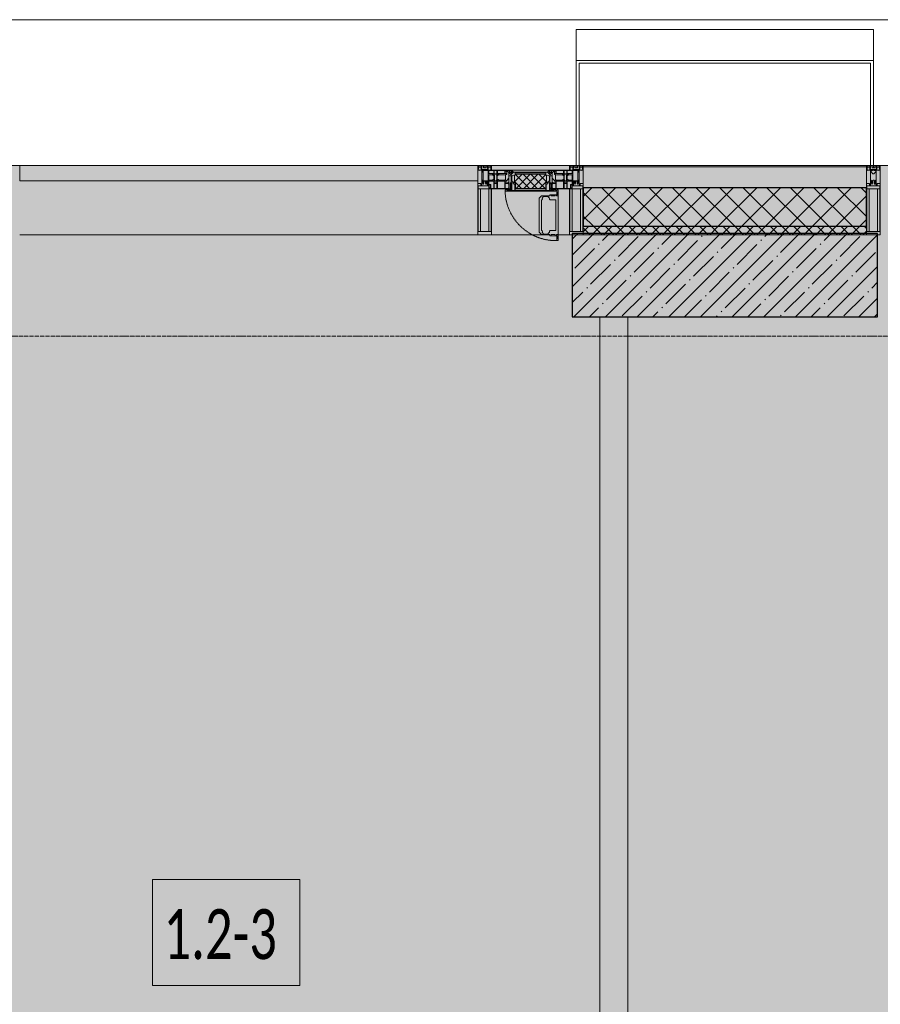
# Model space of a CAD drawing. Header units: millimetres. Extents: x -88210283 to 7466349, y -86687 to 22351.
# Tile 153 of 256: x 39838 to 42938, y -22305 to -18759. Entities that reach past the tile are written whole.
import ezdxf

# ---------------------------------------------------------------- set-up
doc = ezdxf.new("R2010")
doc.units = ezdxf.units.MM
doc.linetypes.add('-D1-02х01', pattern=[3, 2, -1])
doc.linetypes.add('-D1d1-15x02', pattern=[19, 15, -2, 0, -2])
for name, color, linetype, lineweight in [('_0', 7, 'Continuous', 13), ('A-010-A_ROOM', 7, 'Continuous', 18), ('A-200-M_WALL', 7, 'Continuous', 5), ('A-200-M_WALL_INT', 7, 'Continuous', 5), ('A-200-M_WALL_PAT', 7, 'Continuous', 5), ('A-214-M_CURT_WALL', 7, 'Continuous', 5), ('A-215-M_CURT_PANEL', 7, 'Continuous', 5), ('A-280-M_COLUMN', 7, 'Continuous', 5), ('A-314-M_WINDOW', 7, 'Continuous', 5), ('S-280-M_COLUMN', 7, 'Continuous', 5), ('Z-060-M_DETAIL', 7, 'Continuous', 5), ('Ограждение', 7, 'Continuous', 5), ('Оси', 7, 'Continuous', 5), ('Поручни', 7, 'Continuous', 5)]:
    doc.layers.add(name, color=color, linetype=linetype, lineweight=lineweight)
doc.styles.add('Calibri Light_2', font='Calibri light.ttf', dxfattribs={"width": 0.7, "height": 250})

# ---------------------------------------------------------------- blocks, each defined once
blk = doc.blocks.new('Rectangular Mullion - 50Wx250H-V4-50_AS_Plan_15')
at = {"layer": 'Z-060-M_DETAIL'}
for p, q in [((-25, 84), (-25, 250)), ((-25, 250), (0, 250)), ((25, 250), (0, 250)), ((25, 65.2), (25, 250)), ((-23, 237.3), (0, 237.3)), ((-23, 237.3), (-23, 84)), ((-14.9, 84), (-14.9, 237.3)), ((23, 237.3), (0, 237.3)), ((14.9, 84), (14.9, 237.3)), ((23, 237.3), (23, 73.6)), ((0, 84), (-15, 84)), ((-0.5, 73.6), (-15, 73.6)), ((-10, 71.3), (-12, 71.3)), ((-10, 57.4), (-10, 71.3)), ((0, 84), (23, 84)), ((0.5, 73.6), (23, 73.6)), ((10, 71.3), (14, 71.3)), ((10, 53), (10, 71.3)), ((14, 71.3), (14, 65.2)), ((-7, 65.2), (-5.9, 67.3)), ((-7, 65.2), (-7, 57)), ((-4.1, 67.3), (-5.9, 67.3)), ((-4.1, 67.3), (-2.9, 65.1)), ((-2.9, 65.1), (-2.9, 57)), ((4.1, 67.3), (2.9, 65.1)), ((2.9, 65.1), (2.9, 57)), ((4.1, 67.3), (5.9, 67.3)), ((7, 65.2), (5.9, 67.3)), ((7, 65.2), (7, 54.7)), ((8.7, 53), (7, 54.7)), ((8.7, 53), (10, 53)), ((10, 53), (10, 17)), ((14, 65.2), (25, 65.2)), ((-23.8, 14.6), (-25, 14.2)), ((-25, 0), (-25, 14.2)), ((-23.8, 17), (-23.8, 14.6)), ((-22.5, 10.6), (-23.8, 14.6)), ((-22.5, 10.6), (-23.7, 9.9)), ((-23.7, 1.3), (-23.7, 9.9)), ((-23.7, 1.3), (-11.8, 1.3)), ((-23.2, 10.2), (-22.5, 8)), ((-22.5, 8), (-22.5, 4.5)), ((-21.3, 4.5), (-22.5, 4.5)), ((-22.3, 17), (-22.3, 16)), ((-22.3, 16), (-21.3, 16)), ((-19.9, 17), (-21.3, 16)), ((-21.3, 4.5), (-21.3, 6.5)), ((-21.3, 6.5), (-14.2, 6.5)), ((-7.4, 16.6), (-18.4, 16.6)), ((-14.2, 6.5), (-14.2, 4.5)), ((-13.2, 4.5), (-14.2, 4.5)), ((-13.2, 4.5), (-12.2, 7.2)), ((-12.7, 7.6), (-11.3, 11.4)), ((-12.7, 7.6), (-11.8, 6.9)), ((-12.2, 9), (-12.2, 14.8)), ((-12.2, 14.8), (0, 14.8)), ((-11.8, 1.3), (-11.8, 6.9)), ((-10.5, 11.2), (-11.3, 11.4)), ((-10.5, 1.5), (-10.5, 11.2)), ((-4.8, 1.5), (-10.5, 1.5)), ((0, 8), (-4.8, 8)), ((-4.8, 1.5), (-4.8, 8)), ((-2.6, 16.8), (0, 16.8)), ((2.6, 16.8), (0, 16.8)), ((0, 14.8), (0, 16.8)), ((0, 14.8), (0, 16.8)), ((12.2, 14.8), (0, 14.8)), ((0, 0), (0, 8)), ((0, 8), (4.8, 8)), ((0, 0), (0, 8)), ((4.8, 1.5), (4.8, 8)), ((4.8, 1.5), (10.5, 1.5)), ((8.5, 23), (6, 25.5)), ((6, 18), (7.4, 18)), ((7.4, 18), (7.4, 16.6)), ((7.4, 16.6), (18.4, 16.6)), ((7.5, 18.5), (8.5, 18.5)), ((7.5, 17), (7.5, 18.5)), ((10, 17), (7.5, 17)), ((8.5, 18.5), (8.5, 23)), ((10.5, 11.2), (11.3, 11.4)), ((10.5, 1.5), (10.5, 11.2)), ((12.7, 7.6), (11.3, 11.4)), ((12.7, 7.6), (11.8, 6.9)), ((11.8, 1.3), (11.8, 6.9)), ((23.7, 1.3), (11.8, 1.3)), ((12.2, 9), (12.2, 14.8)), ((13.2, 4.5), (12.2, 7.2)), ((13.2, 4.5), (14.2, 4.5)), ((21.3, 6.5), (14.2, 6.5)), ((14.2, 6.5), (14.2, 4.5)), ((18.4, 16.6), (19, 17.6)), ((19, 17.6), (21.3, 16)), ((22.3, 16), (21.3, 16)), ((21.3, 4.5), (21.3, 6.5)), ((21.3, 4.5), (22.5, 4.5)), ((22.3, 17), (22.3, 16)), ((22.3, 17), (23.8, 17)), ((22.5, 10.6), (23.8, 14.6)), ((22.5, 10.6), (23.7, 9.9)), ((23.2, 10.2), (22.5, 8)), ((22.5, 8), (22.5, 4.5)), ((23.7, 1.3), (23.7, 9.9)), ((23.8, 17), (23.8, 14.6)), ((23.8, 14.6), (25, 14.2)), ((25, 0), (25, 14.2)), ((-25, 0), (0, 0)), ((25, 0), (0, 0))]:
    blk.add_line(p, q, dxfattribs=at)
for centre, start, end in [((-0.5, 73.1), 360, 90), ((0.5, 73.1), 90, 180)]:
    blk.add_arc(centre, 0.5, start, end, dxfattribs=at)
blk = doc.blocks.new('Rectangular Mullion - R_StandardFrame_50Wx250H-5530363-50_AS_Plan_15')
at = {"layer": 'A-214-M_CURT_WALL', "lineweight": 9}
for p, q in [((-25, 84), (-25, 250)), ((-25, 250), (25, 250)), ((25, 250), (25, 0)), ((-25, 0), (-25, 17)), ((25, 0), (-25, 0))]:
    blk.add_line(p, q, dxfattribs=at)
blk = doc.blocks.new('A_PAN_Створка - 383мм-V36-50_AS_Plan_15')
at = {"layer": 'A-215-M_CURT_PANEL'}
h = blk.add_hatch(dxfattribs=at)
h.set_pattern_fill('FP_32', color=256, style=0, pattern_type=2)
h.set_pattern_definition([(45, (-5500, -29695.019), (-14.142136, 14.142136), []), (135, (-5500, -29695.019), (-14.142136, -14.142136), [])])
h.paths.add_polyline_path([(53.6, -82.7), (54.6, -81.8), (54.6, -63.4), (57.2, -60.8), (57.2, -36.4), (54.9, -34.1), (54.5, -31.8), (-54.5, -31.8), (-54.9, -34.1), (-57.2, -36.4), (-57.2, -60.8), (-54.6, -63.4), (-53.6, -82.7)])
at = {"layer": 'A-314-M_WINDOW'}
for p, q in [((-67.9, -17), (-171, -17)), ((-171, -17), (-171, -57)), ((-171, -18.5), (-153.5, -18.5)), ((-153.5, -18.5), (-152, -20)), ((-152, -20), (-152, -73.5)), ((-150.5, -17), (-150.5, -29.4)), ((-132.4, -18.6), (-150.5, -18.6)), ((-150.5, -29.4), (-132.4, -29.4)), ((-150.5, -33.6), (-150.5, -68)), ((-136.3, -33.6), (-150.5, -33.6)), ((-137.2, -31), (-135.8, -35)), ((-132.5, -31), (-137.2, -31)), ((-132.1, -36.8), (-135.8, -35)), ((-132.5, -31.9), (-133.4, -33.7)), ((-133.4, -33.7), (-130.1, -35.3)), ((-132.5, -31.9), (-132.5, -31)), ((-132.4, -29.4), (-132.4, -18.6)), ((-131, -18.2), (-131, -29.5)), ((-120.8, -18.2), (-131, -18.2)), ((-131, -29.5), (-120.8, -29.5)), ((-131, -30.9), (-131, -33)), ((-120.8, -30.9), (-131, -30.9)), ((-129.4, -34.6), (-131, -33)), ((-130.1, -35.3), (-129.4, -34.6)), ((-130.1, -35.3), (-130.1, -50.4)), ((-122.4, -34.6), (-120.8, -33)), ((-121.7, -35.3), (-122.4, -34.6)), ((-118.4, -33.7), (-121.7, -35.3)), ((-121.7, -35.3), (-121.7, -50.4)), ((-120.8, -18.2), (-120.8, -29.5)), ((-120.8, -30.9), (-120.8, -33)), ((-119.7, -36.8), (-115.9, -35)), ((-119.3, -18.6), (-92.5, -18.6)), ((-119.3, -29.4), (-119.3, -18.6)), ((-92.5, -29.4), (-119.3, -29.4)), ((-119.3, -31), (-114.6, -31)), ((-119.3, -31.9), (-119.3, -31)), ((-119.3, -31.9), (-118.4, -33.7)), ((-114.6, -31), (-115.9, -35)), ((-94.1, -33.5), (-115.4, -33.5)), ((-89.9, -35.1), (-94.1, -33.5)), ((-92.5, -18.6), (-92.5, -29.4)), ((-90.8, -18.5), (-90.8, -29.4)), ((-87.3, -18.5), (-90.8, -18.5)), ((-90.8, -29.4), (-85.9, -29.4)), ((-89.9, -32.5), (-89.9, -35.1)), ((-85.9, -32.5), (-89.9, -32.5)), ((-89.9, -35.1), (-89.9, -50.9)), ((-87.3, -20.4), (-87.3, -18.5)), ((-87.3, -20.4), (-87.3, -21.9)), ((-84.8, -20.4), (-87.3, -20.4)), ((-87.3, -21.9), (-85.9, -21.9)), ((-85.9, -18.2), (-85.9, -20.4)), ((-75.9, -18.2), (-85.9, -18.2)), ((-85.9, -21.9), (-85.9, -29.4)), ((-85.9, -29.4), (-85.9, -32.5)), ((-83.4, -20.4), (-84.8, -20.4)), ((-70, -33.8), (-83.4, -20.4)), ((-78, -84), (-78, -23.5)), ((-78, -23.5), (-67.9, -23.5)), ((-75.9, -21.5), (-75.9, -18.2)), ((-75.9, -21.5), (-75.9, -23.5)), ((-74.9, -21.5), (-75.9, -21.5)), ((-75.9, -23.5), (-73, -23.5)), ((-74.9, -17.9), (-74.9, -21.5)), ((-68.9, -17.9), (-74.9, -17.9)), ((-67.2, -29.3), (-73, -23.5)), ((-61.4, -23.5), (-70, -32.1)), ((-70, -32.1), (-70, -62.5)), ((-70, -36.8), (-70, -33.8)), ((-68.9, -21.5), (-68.9, -17.9)), ((-67.9, -21.5), (-68.9, -21.5)), ((67.9, -17), (-67.9, -17)), ((-61.4, -23.5), (-67.9, -17)), ((-67.9, -17), (-67.9, -23.5)), ((-67.9, -17), (67.9, -17)), ((-67.9, -21.5), (-67.9, -23.5)), ((-67.9, -23.5), (-64.6, -26.8)), ((-67.9, -23.5), (-64.6, -26.8)), ((-64.6, -26.8), (-67.2, -29.3)), ((-64.6, -26.8), (-61.4, -23.5)), ((61.4, -23.5), (-61.4, -23.5)), ((67.9, -17), (61.4, -23.5)), ((70, -32.1), (61.4, -23.5)), ((61.4, -23.5), (64.6, -26.8)), ((67.9, -23.5), (64.6, -26.8)), ((64.6, -26.8), (67.9, -23.5)), ((64.6, -26.8), (67.2, -29.3)), ((67.2, -29.3), (73, -23.5)), ((67.9, -23.5), (67.9, -17)), ((171, -17), (67.9, -17)), ((67.9, -21.5), (67.9, -23.5)), ((67.9, -21.5), (68.9, -21.5)), ((67.9, -23.5), (78, -23.5)), ((68.9, -17.9), (74.9, -17.9)), ((68.9, -21.5), (68.9, -17.9)), ((70, -33.8), (83.4, -20.4)), ((70, -62.5), (70, -32.1)), ((70, -36.8), (70, -33.8)), ((75.9, -23.5), (73, -23.5)), ((74.9, -17.9), (74.9, -21.5)), ((74.9, -21.5), (75.9, -21.5)), ((75.9, -18.2), (85.9, -18.2)), ((75.9, -21.5), (75.9, -18.2)), ((75.9, -21.5), (75.9, -23.5)), ((78, -23.5), (78, -84)), ((83.4, -20.4), (84.8, -20.4)), ((84.8, -20.4), (87.3, -20.4)), ((85.9, -18.2), (85.9, -20.4)), ((85.9, -21.9), (85.9, -29.4)), ((87.3, -21.9), (85.9, -21.9)), ((85.9, -29.4), (85.9, -32.5)), ((90.8, -29.4), (85.9, -29.4)), ((85.9, -32.5), (89.9, -32.5)), ((87.3, -18.5), (90.8, -18.5)), ((87.3, -20.4), (87.3, -18.5)), ((87.3, -20.4), (87.3, -21.9)), ((89.9, -32.5), (89.9, -35.1)), ((89.9, -35.1), (94.1, -33.5)), ((89.9, -35.1), (89.9, -50.9)), ((90.8, -18.5), (90.8, -29.4)), ((92.5, -18.6), (92.5, -29.4)), ((119.3, -18.6), (92.5, -18.6)), ((92.5, -29.4), (119.3, -29.4)), ((94.1, -33.5), (115.4, -33.5)), ((114.6, -31), (115.9, -35)), ((119.3, -31), (114.6, -31)), ((119.7, -36.8), (115.9, -35)), ((119.3, -31.9), (118.4, -33.7)), ((118.4, -33.7), (121.7, -35.3)), ((119.3, -29.4), (119.3, -18.6)), ((119.3, -31.9), (119.3, -31)), ((120.8, -18.2), (120.8, -29.5)), ((120.8, -18.2), (131, -18.2)), ((131, -29.5), (120.8, -29.5)), ((120.8, -30.9), (120.8, -33)), ((120.8, -30.9), (131, -30.9)), ((122.4, -34.6), (120.8, -33)), ((121.7, -35.3), (122.4, -34.6)), ((121.7, -35.3), (121.7, -50.4)), ((129.4, -34.6), (131, -33)), ((130.1, -35.3), (129.4, -34.6)), ((133.4, -33.7), (130.1, -35.3)), ((130.1, -35.3), (130.1, -50.4)), ((131, -18.2), (131, -29.5)), ((131, -30.9), (131, -33)), ((132.1, -36.8), (135.8, -35)), ((132.4, -18.6), (150.5, -18.6)), ((132.4, -29.4), (132.4, -18.6)), ((150.5, -29.4), (132.4, -29.4)), ((132.5, -31), (137.2, -31)), ((132.5, -31.9), (132.5, -31)), ((132.5, -31.9), (133.4, -33.7)), ((137.2, -31), (135.8, -35)), ((136.3, -33.6), (150.5, -33.6)), ((150.5, -17), (150.5, -29.4)), ((150.5, -33.6), (150.5, -68)), ((153.5, -18.5), (152, -20)), ((152, -20), (152, -73.5)), ((171, -18.5), (153.5, -18.5)), ((171, -57), (171, -17)), ((-171, -55.5), (-152, -55.5)), ((-171, -57), (-156, -57)), ((-153, -60), (-153, -73.5)), ((-136.4, -52.4), (-150.5, -52.4)), ((-150.5, -56.6), (-132.4, -56.6)), ((-150.5, -68), (-143.5, -68)), ((-150.5, -69.5), (-150.5, -73.5)), ((-145, -69.5), (-150.5, -69.5)), ((-145, -69.5), (-145, -79.5)), ((-143.5, -68), (-143.5, -81)), ((-137.2, -54.8), (-135.8, -50.8)), ((-132.5, -54.8), (-137.2, -54.8)), ((-132.1, -49), (-135.8, -50.8)), ((-133.4, -52), (-130.1, -50.4)), ((-132.5, -53.8), (-133.4, -52)), ((-132.5, -53.8), (-132.5, -54.8)), ((-132.4, -56.6), (-132.4, -82.5)), ((-132.1, -49), (-132.1, -36.8)), ((-129.4, -51.1), (-131, -52.7)), ((-131, -55.1), (-131, -52.7)), ((-120.8, -55.1), (-131, -55.1)), ((-131, -56.5), (-131, -62.6)), ((-131, -56.5), (-120.8, -56.5)), ((-120.8, -62.6), (-131, -62.6)), ((-131, -64.6), (-120.8, -64.6)), ((-131, -82.5), (-131, -64.6)), ((-130.1, -50.4), (-129.4, -51.1)), ((-121.7, -50.4), (-122.4, -51.1)), ((-122.4, -51.1), (-120.8, -52.7)), ((-118.4, -52), (-121.7, -50.4)), ((-120.8, -55.1), (-120.8, -52.7)), ((-120.8, -56.5), (-120.8, -62.6)), ((-120.8, -82.5), (-120.8, -64.6)), ((-119.7, -49), (-119.7, -36.8)), ((-119.7, -49), (-115.9, -50.8)), ((-119.3, -53.8), (-118.4, -52)), ((-119.3, -53.8), (-119.3, -54.8)), ((-119.3, -54.8), (-114.6, -54.8)), ((-119.3, -56.6), (-119.3, -82.5)), ((-92.5, -56.6), (-119.3, -56.6)), ((-114.6, -54.8), (-115.9, -50.8)), ((-94.1, -52.5), (-115.3, -52.5)), ((-89.9, -50.9), (-94.1, -52.5)), ((-92.5, -56.6), (-92.5, -82.5)), ((-90.8, -56.6), (-85.9, -56.6)), ((-90.8, -62.7), (-90.8, -56.6)), ((-80.4, -62.7), (-90.8, -62.7)), ((-90.8, -64.6), (-90.8, -82.5)), ((-80.1, -64.6), (-90.8, -64.6)), ((-89.9, -52.2), (-89.9, -50.9)), ((-89.9, -52.2), (-88.6, -53.5)), ((-85.9, -53.5), (-88.6, -53.5)), ((-85.9, -53.5), (-78, -45.6)), ((-85.9, -56.6), (-85.9, -53.5)), ((-80.4, -61.1), (-80.4, -62.7)), ((-78, -61.1), (-80.4, -61.1)), ((-80.1, -66.1), (-80.1, -64.6)), ((-78, -66.1), (-80.1, -66.1)), ((-78, -36.8), (-70, -36.8)), ((-78, -45.6), (-78, -36.8)), ((-78, -66.1), (-78, -61.1)), ((-70, -62.5), (-73.9, -62.5)), ((-73.9, -62.5), (-73.9, -87.5)), ((78, -36.8), (70, -36.8)), ((73.9, -62.5), (70, -62.5)), ((73.9, -87.5), (73.9, -62.5)), ((78, -45.6), (78, -36.8)), ((85.9, -53.5), (78, -45.6)), ((78, -61.1), (80.4, -61.1)), ((78, -66.1), (78, -61.1)), ((78, -66.1), (80.1, -66.1)), ((80.1, -64.6), (90.8, -64.6)), ((80.1, -66.1), (80.1, -64.6)), ((80.4, -61.1), (80.4, -62.7)), ((80.4, -62.7), (90.8, -62.7)), ((85.9, -53.5), (88.6, -53.5)), ((85.9, -56.6), (85.9, -53.5)), ((90.8, -56.6), (85.9, -56.6)), ((89.9, -52.2), (88.6, -53.5)), ((89.9, -50.9), (94.1, -52.5)), ((89.9, -52.2), (89.9, -50.9)), ((90.8, -62.7), (90.8, -56.6)), ((90.8, -64.6), (90.8, -82.5)), ((92.5, -56.6), (119.3, -56.6)), ((92.5, -56.6), (92.5, -82.5)), ((94.1, -52.5), (115.3, -52.5)), ((114.6, -54.8), (115.9, -50.8)), ((119.3, -54.8), (114.6, -54.8)), ((119.7, -49), (115.9, -50.8)), ((118.4, -52), (121.7, -50.4)), ((119.3, -53.8), (118.4, -52)), ((119.3, -53.8), (119.3, -54.8)), ((119.3, -56.6), (119.3, -82.5)), ((119.7, -49), (119.7, -36.8)), ((122.4, -51.1), (120.8, -52.7)), ((120.8, -55.1), (120.8, -52.7)), ((120.8, -55.1), (131, -55.1)), ((120.8, -56.5), (120.8, -62.6)), ((131, -56.5), (120.8, -56.5)), ((120.8, -62.6), (131, -62.6)), ((120.8, -82.5), (120.8, -64.6)), ((131, -64.6), (120.8, -64.6)), ((121.7, -50.4), (122.4, -51.1)), ((130.1, -50.4), (129.4, -51.1)), ((129.4, -51.1), (131, -52.7)), ((133.4, -52), (130.1, -50.4)), ((131, -55.1), (131, -52.7)), ((131, -56.5), (131, -62.6)), ((131, -82.5), (131, -64.6)), ((132.1, -49), (132.1, -36.8)), ((132.1, -49), (135.8, -50.8)), ((150.5, -56.6), (132.4, -56.6)), ((132.4, -56.6), (132.4, -82.5)), ((132.5, -53.8), (133.4, -52)), ((132.5, -53.8), (132.5, -54.8)), ((132.5, -54.8), (137.2, -54.8)), ((137.2, -54.8), (135.8, -50.8)), ((136.4, -52.4), (150.5, -52.4)), ((143.5, -68), (143.5, -81)), ((150.5, -68), (143.5, -68)), ((145, -69.5), (150.5, -69.5)), ((145, -69.5), (145, -79.5)), ((150.5, -69.5), (150.5, -73.5)), ((171, -55.5), (152, -55.5)), ((153, -73.5), (153, -60)), ((156, -57), (171, -57)), ((-153, -73.5), (-150, -73.5)), ((-150, -73.5), (-150, -84)), ((-150, -84), (-78, -84)), ((-148.5, -81), (-148.5, -82.5)), ((-143.5, -81), (-148.5, -81)), ((-148.5, -82.5), (-132.4, -82.5)), ((-131, -82.5), (-120.8, -82.5)), ((-119.3, -82.5), (-92.5, -82.5)), ((-73.9, -87.5), (-91.5, -87.5)), ((-91.5, -87.5), (-91.5, -92)), ((-91.5, -92), (91.5, -92)), ((-90.8, -82.5), (-79.5, -82.5)), ((-78, -84), (-85, -84)), ((-85, -84), (-85, -87.5)), ((-85, -87.5), (-78, -87.5)), ((-79.5, -80.6), (-78, -80.6)), ((-79.5, -82.5), (-79.5, -80.6)), ((-78, -87.5), (-78, -84)), ((-78, -84), (-73.9, -84)), ((73.9, -84), (78, -84)), ((91.5, -87.5), (73.9, -87.5)), ((79.5, -80.6), (78, -80.6)), ((78, -87.5), (78, -84)), ((78, -84), (85, -84)), ((78, -84), (150, -84)), ((85, -87.5), (78, -87.5)), ((79.5, -82.5), (79.5, -80.6)), ((90.8, -82.5), (79.5, -82.5)), ((85, -84), (85, -87.5)), ((91.5, -92), (91.5, -87.5)), ((119.3, -82.5), (92.5, -82.5)), ((131, -82.5), (120.8, -82.5)), ((148.5, -82.5), (132.4, -82.5)), ((143.5, -81), (148.5, -81)), ((148.5, -81), (148.5, -82.5)), ((150, -84), (150, -73.5)), ((150, -73.5), (153, -73.5))]:
    blk.add_line(p, q, dxfattribs=at)
for centre, start, end in [((-156, -60), 0, 90), ((156, -60), 90, 180)]:
    blk.add_arc(centre, 3, start, end, dxfattribs=at)
at = {"layer": 'A-314-M_WINDOW', "linetype": '-D1-02х01'}
blk.add_arc((91.4, -87.5), 183, 181.4091, 271.1445, dxfattribs=at)
at = {"layer": 'Z-060-M_DETAIL'}
for p, q in [((-70, -32.1), (-61.4, -23.5)), ((-70, -62.5), (-70, -32.1)), ((-65.7, -37.4), (-60.8, -34.7)), ((61.4, -23.5), (-61.4, -23.5)), ((-60.8, -34.7), (-57.3, -35.9)), ((-55.2, -33.8), (-57.3, -35.9)), ((-54.9, -34.1), (-57.2, -36.4)), ((-55.2, -33.8), (-54.8, -31.5)), ((-54.9, -25.8), (-53.9, -24.8)), ((-54.9, -29.5), (-54.9, -25.8)), ((-53.9, -30.5), (-54.9, -29.5)), ((-54.5, -31.8), (-54.9, -34.1)), ((0, -31.5), (-54.8, -31.5)), ((54.5, -31.8), (-54.5, -31.8)), ((-53.9, -24.8), (53.9, -24.8)), ((53.9, -30.5), (-53.9, -30.5)), ((0, -31.5), (54.8, -31.5)), ((54.9, -25.8), (53.9, -24.8)), ((53.9, -30.5), (54.9, -29.5)), ((54.9, -34.1), (54.5, -31.8)), ((55.2, -33.8), (54.8, -31.5)), ((54.9, -29.5), (54.9, -25.8)), ((57.2, -36.4), (54.9, -34.1)), ((55.2, -33.8), (57.3, -35.9)), ((60.8, -34.7), (57.3, -35.9)), ((65.7, -37.4), (60.8, -34.7)), ((70, -32.1), (61.4, -23.5)), ((70, -62.5), (70, -32.1)), ((-73.9, -62.5), (-70, -62.5)), ((-73.9, -87.5), (-73.9, -62.5)), ((-69.4, -66.5), (-73.9, -66.5)), ((-69.4, -81.5), (-69.4, -66.5)), ((-61.7, -62.5), (-67.9, -62.5)), ((-67.9, -62.5), (-67.9, -89.3)), ((-67.8, -38.3), (-65.7, -37.4)), ((-67.8, -55.7), (-67.8, -38.3)), ((-66, -56.5), (-67.8, -55.7)), ((-66, -56.5), (-62, -59.1)), ((-62, -59.1), (-60.7, -61)), ((-61.7, -64.9), (-61.7, -62.5)), ((-60.1, -67.7), (-61.7, -64.9)), ((-60.7, -61), (-57.4, -61)), ((-56.4, -67.7), (-60.1, -67.7)), ((-57.4, -61), (-54.9, -63.5)), ((-57.2, -36.4), (-57.2, -60.8)), ((-57.2, -60.8), (-54.6, -63.4)), ((-56.4, -89.4), (-56.4, -67.7)), ((-54.9, -63.5), (-54.9, -81.9)), ((-54.6, -63.4), (-54.6, -81.8)), ((54.6, -63.4), (57.2, -60.8)), ((54.6, -81.8), (54.6, -63.4)), ((57.4, -61), (54.9, -63.5)), ((54.9, -63.5), (54.9, -81.9)), ((56.4, -67.7), (60.1, -67.7)), ((56.4, -89.4), (56.4, -67.7)), ((57.2, -60.8), (57.2, -36.4)), ((60.7, -61), (57.4, -61)), ((60.1, -67.7), (61.7, -64.9)), ((62, -59.1), (60.7, -61)), ((61.7, -62.5), (67.9, -62.5)), ((61.7, -64.9), (61.7, -62.5)), ((66, -56.5), (62, -59.1)), ((67.8, -38.3), (65.7, -37.4)), ((66, -56.5), (67.8, -55.7)), ((67.8, -55.7), (67.8, -38.3)), ((67.9, -62.5), (67.9, -89.3)), ((69.4, -66.5), (73.9, -66.5)), ((69.4, -81.5), (69.4, -66.5)), ((73.9, -62.5), (70, -62.5)), ((73.9, -87.5), (73.9, -62.5)), ((-91.5, -87.5), (-73.9, -87.5)), ((-91.5, -92), (-91.5, -87.5)), ((-91.5, -92), (91.5, -92)), ((-83.4, -90.3), (-83.4, -87.5)), ((-83.4, -90.3), (-69.4, -90.3)), ((-73.9, -81.5), (-69.4, -81.5)), ((-69.4, -85.5), (-73.9, -85.5)), ((-69.4, -90.3), (-69.4, -85.5)), ((-67.9, -89.3), (-66.9, -90.3)), ((-66.9, -90.3), (-57.4, -90.3)), ((-57.4, -90.3), (-56.4, -89.4)), ((-54.9, -81.9), (-53.8, -83)), ((-54.9, -85.6), (-53.9, -84.6)), ((-54.9, -89.3), (-54.9, -85.6)), ((-53.9, -90.3), (-54.9, -89.3)), ((-54.6, -81.8), (-53.6, -82.7)), ((-53.9, -84.6), (53.9, -84.6)), ((53.9, -90.3), (-53.9, -90.3)), ((53.8, -83), (-53.8, -83)), ((-53.6, -82.7), (53.6, -82.7)), ((53.6, -82.7), (54.6, -81.8)), ((54.9, -81.9), (53.8, -83)), ((54.9, -85.6), (53.9, -84.6)), ((53.9, -90.3), (54.9, -89.3)), ((54.9, -89.3), (54.9, -85.6)), ((57.4, -90.3), (56.4, -89.4)), ((66.9, -90.3), (57.4, -90.3)), ((67.9, -89.3), (66.9, -90.3)), ((73.9, -81.5), (69.4, -81.5)), ((69.4, -85.5), (73.9, -85.5)), ((69.4, -90.3), (69.4, -85.5)), ((83.4, -90.3), (69.4, -90.3)), ((91.5, -87.5), (73.9, -87.5)), ((83.4, -90.3), (83.4, -87.5)), ((91.5, -92), (91.5, -87.5))]:
    blk.add_line(p, q, dxfattribs=at)
at = {"layer": 'Z-060-M_DETAIL', "color": 9, "true_color": 0xc8c8c8}
for p, q in [((70.1, -105.1), (70.1, -109)), ((95.1, -105.1), (70.1, -105.1)), ((74.1, -109.6), (74.1, -105.1)), ((89.1, -105.1), (89.1, -109.6)), ((93.1, -109.6), (93.1, -105.1)), ((95.1, -87.5), (95.1, -105.1)), ((99.6, -87.5), (95.1, -87.5)), ((97.9, -95.6), (95.1, -95.6)), ((97.9, -95.6), (97.9, -109.6)), ((99.6, -270.5), (99.6, -87.5)), ((39.7, -109), (31.1, -117.6)), ((31.1, -117.6), (31.1, -240.4)), ((41.4, -123.8), (39.1, -124.2)), ((39.1, -179), (39.1, -124.2)), ((70.1, -109), (39.7, -109)), ((41.4, -123.8), (43.5, -121.7)), ((45, -113.3), (42.3, -118.2)), ((42.3, -118.2), (43.5, -121.7)), ((45.9, -111.2), (45, -113.3)), ((63.3, -111.2), (45.9, -111.2)), ((64.1, -113), (63.3, -111.2)), ((64.1, -113), (66.7, -117)), ((66.7, -117), (68.6, -118.3)), ((68.6, -118.3), (68.6, -121.6)), ((68.6, -121.6), (71.1, -124.1)), ((71.1, -124.1), (89.5, -124.1)), ((89.1, -109.6), (74.1, -109.6)), ((89.5, -124.1), (90.6, -125.2)), ((90.6, -125.2), (90.6, -232.8)), ((97.9, -109.6), (93.1, -109.6)), ((39.1, -179), (39.1, -233.8)), ((39.7, -249), (31.1, -240.4)), ((41.4, -234.2), (39.1, -233.8)), ((41.4, -234.2), (43.5, -236.3)), ((42.3, -239.8), (43.5, -236.3)), ((45, -244.7), (42.3, -239.8)), ((45.9, -246.8), (45, -244.7)), ((63.3, -246.8), (45.9, -246.8)), ((64.1, -245), (63.3, -246.8)), ((64.1, -245), (66.7, -241)), ((66.7, -241), (68.6, -239.7)), ((68.6, -236.4), (71.1, -233.9)), ((68.6, -239.7), (68.6, -236.4)), ((71.1, -233.9), (89.5, -233.9)), ((89.5, -233.9), (90.6, -232.8)), ((70.1, -249), (39.7, -249)), ((70.1, -252.9), (70.1, -249)), ((95.1, -252.9), (70.1, -252.9)), ((74.1, -248.4), (74.1, -252.9)), ((89.1, -248.4), (74.1, -248.4)), ((89.1, -252.9), (89.1, -248.4)), ((93.1, -248.4), (93.1, -252.9)), ((97.9, -248.4), (93.1, -248.4)), ((95.1, -270.5), (95.1, -252.9)), ((97.9, -262.4), (95.1, -262.4)), ((99.6, -270.5), (95.1, -270.5)), ((97.9, -262.4), (97.9, -248.4))]:
    blk.add_line(p, q, dxfattribs=at)
blk = doc.blocks.new('Rectangular Mullion - 50Wx250H-2623690-50_AS_Plan_15')
at = {"layer": 'Z-060-M_DETAIL'}
for p, q in [((-25, 65.2), (-25, 250)), ((-25, 250), (0, 250)), ((25, 250), (0, 250)), ((25, 84), (25, 250)), ((-23, 237.3), (0, 237.3)), ((-23, 237.3), (-23, 73.6)), ((-14.9, 84), (-14.9, 237.3)), ((23, 237.3), (0, 237.3)), ((14.9, 84), (14.9, 237.3)), ((23, 237.3), (23, 84)), ((0, 84), (-23, 84)), ((-0.5, 73.6), (-23, 73.6)), ((-14, 71.3), (-14, 65.2)), ((-10, 71.3), (-14, 71.3)), ((-10, 53), (-10, 71.3)), ((0, 84), (15, 84)), ((0.5, 73.6), (15, 73.6)), ((10, 71.3), (12, 71.3)), ((10, 57.4), (10, 71.3)), ((-14, 65.2), (-25, 65.2)), ((-8.7, 53), (-10, 53)), ((-10, 53), (-10, 17)), ((-8.7, 53), (-7, 54.7)), ((-7, 65.2), (-5.9, 67.3)), ((-7, 65.2), (-7, 54.7)), ((-4.1, 67.3), (-5.9, 67.3)), ((-4.1, 67.3), (-2.9, 65.1)), ((-2.9, 65.1), (-2.9, 57)), ((4.1, 67.3), (2.9, 65.1)), ((2.9, 65.1), (2.9, 57)), ((4.1, 67.3), (5.9, 67.3)), ((7, 65.2), (5.9, 67.3)), ((7, 65.2), (7, 57)), ((-23.8, 14.6), (-25, 14.2)), ((-25, 0), (-25, 14.2)), ((-22.3, 17), (-23.8, 17)), ((-23.8, 17), (-23.8, 14.6)), ((-22.5, 10.6), (-23.8, 14.6)), ((-22.5, 10.6), (-23.7, 9.9)), ((-23.7, 1.3), (-23.7, 9.9)), ((-23.7, 1.3), (-11.8, 1.3)), ((-23.2, 10.2), (-22.5, 8)), ((-22.5, 8), (-22.5, 4.5)), ((-21.3, 4.5), (-22.5, 4.5)), ((-22.3, 17), (-22.3, 16)), ((-22.3, 16), (-21.3, 16)), ((-19, 17.6), (-21.3, 16)), ((-21.3, 4.5), (-21.3, 6.5)), ((-21.3, 6.5), (-14.2, 6.5)), ((-18.4, 16.6), (-19, 17.6)), ((-7.4, 16.6), (-18.4, 16.6)), ((-14.2, 6.5), (-14.2, 4.5)), ((-13.2, 4.5), (-14.2, 4.5)), ((-13.2, 4.5), (-12.2, 7.2)), ((-12.7, 7.6), (-11.3, 11.4)), ((-12.7, 7.6), (-11.8, 6.9)), ((-12.2, 9), (-12.2, 14.8)), ((-12.2, 14.8), (0, 14.8)), ((-11.8, 1.3), (-11.8, 6.9)), ((-10.5, 11.2), (-11.3, 11.4)), ((-10.5, 1.5), (-10.5, 11.2)), ((-4.8, 1.5), (-10.5, 1.5)), ((-10, 17), (-7.5, 17)), ((-8.5, 23), (-6, 25.5)), ((-8.5, 18.5), (-8.5, 23)), ((-7.5, 18.5), (-8.5, 18.5)), ((-7.5, 17), (-7.5, 18.5)), ((-7.4, 18), (-7.4, 16.6)), ((-6, 18), (-7.4, 18)), ((0, 8), (-4.8, 8)), ((-4.8, 1.5), (-4.8, 8)), ((-2.6, 16.8), (0, 16.8)), ((2.6, 16.8), (0, 16.8)), ((0, 14.8), (0, 16.8)), ((0, 14.8), (0, 16.8)), ((12.2, 14.8), (0, 14.8)), ((0, 0), (0, 8)), ((0, 8), (4.8, 8)), ((0, 0), (0, 8)), ((4.8, 1.5), (4.8, 8)), ((4.8, 1.5), (10.5, 1.5)), ((7.4, 16.6), (18.4, 16.6)), ((10.5, 11.2), (11.3, 11.4)), ((10.5, 1.5), (10.5, 11.2)), ((12.7, 7.6), (11.3, 11.4)), ((12.7, 7.6), (11.8, 6.9)), ((11.8, 1.3), (11.8, 6.9)), ((23.7, 1.3), (11.8, 1.3)), ((12.2, 9), (12.2, 14.8)), ((13.2, 4.5), (12.2, 7.2)), ((13.2, 4.5), (14.2, 4.5)), ((21.3, 6.5), (14.2, 6.5)), ((14.2, 6.5), (14.2, 4.5)), ((19.9, 17), (21.3, 16)), ((22.3, 16), (21.3, 16)), ((21.3, 4.5), (21.3, 6.5)), ((21.3, 4.5), (22.5, 4.5)), ((22.3, 17), (22.3, 16)), ((22.5, 10.6), (23.8, 14.6)), ((22.5, 10.6), (23.7, 9.9)), ((23.2, 10.2), (22.5, 8)), ((22.5, 8), (22.5, 4.5)), ((23.7, 1.3), (23.7, 9.9)), ((23.8, 17), (23.8, 14.6)), ((23.8, 14.6), (25, 14.2)), ((25, 0), (25, 14.2)), ((-25, 0), (0, 0)), ((25, 0), (0, 0))]:
    blk.add_line(p, q, dxfattribs=at)
for centre, start, end in [((-0.5, 73.1), 360, 90), ((0.5, 73.1), 90, 180)]:
    blk.add_arc(centre, 0.5, start, end, dxfattribs=at)
blk = doc.blocks.new('Rectangular Mullion - R_StandardFrame_50Wx250H-4437900-50_AS_Plan_15')
at = {"layer": 'A-214-M_CURT_WALL', "lineweight": 9}
for p, q in [((-25, 0), (-25, 250)), ((-25, 250), (25, 250)), ((25, 250), (25, 84)), ((25, 0), (-25, 0)), ((25, 17), (25, 0))]:
    blk.add_line(p, q, dxfattribs=at)
blk = doc.blocks.new('Rectangular Mullion - R_StandardFrame_50Wx250H-V28-50_AS_Plan_15')
at = {"layer": 'A-214-M_CURT_WALL'}
for p, q in [((23960, 29695), (24240, 29695)), ((23960, 29445), (24170.1, 29445)), ((24199.6, 29445), (24240, 29445))]:
    blk.add_line(p, q, dxfattribs=at)
blk = doc.blocks.new('Rectangular Mullion - 50Wx250H-V6-50_AS_Plan_15')
at = {"layer": 'Z-060-M_DETAIL'}
for p, q in [((-25, 65.2), (-25, 250)), ((-25, 250), (0, 250)), ((25, 250), (0, 250)), ((25, 65.2), (25, 250)), ((-23, 237.3), (0, 237.3)), ((-23, 237.3), (-23, 73.6)), ((-14.9, 84), (-14.9, 237.3)), ((23, 237.3), (0, 237.3)), ((14.9, 84), (14.9, 237.3)), ((23, 237.3), (23, 73.6)), ((0, 84), (-23, 84)), ((-0.5, 73.6), (-23, 73.6)), ((-14, 71.3), (-14, 65.2)), ((-10, 71.3), (-14, 71.3)), ((-10, 53), (-10, 71.3)), ((0, 84), (23, 84)), ((0.5, 73.6), (23, 73.6)), ((10, 71.3), (14, 71.3)), ((10, 53), (10, 71.3)), ((14, 71.3), (14, 65.2)), ((-14, 65.2), (-25, 65.2)), ((-8.7, 53), (-10, 53)), ((-10, 53), (-10, 17)), ((-8.7, 53), (-7, 54.7)), ((-7, 65.2), (-5.9, 67.3)), ((-7, 65.2), (-7, 54.7)), ((-4.1, 67.3), (-5.9, 67.3)), ((-4.1, 67.3), (-2.9, 65.1)), ((-2.9, 65.1), (-2.9, 54.6)), ((-1.3, 53), (-2.9, 54.6)), ((0, 53), (-1.3, 53)), ((0, 53), (1.3, 53)), ((1.3, 53), (2.9, 54.6)), ((4.1, 67.3), (2.9, 65.1)), ((2.9, 65.1), (2.9, 54.6)), ((4.1, 67.3), (5.9, 67.3)), ((7, 65.2), (5.9, 67.3)), ((7, 65.2), (7, 54.7)), ((8.7, 53), (7, 54.7)), ((8.7, 53), (10, 53)), ((10, 53), (10, 17)), ((14, 65.2), (25, 65.2)), ((-23.8, 14.6), (-25, 14.2)), ((-25, 0), (-25, 14.2)), ((-22.3, 17), (-23.8, 17)), ((-23.8, 17), (-23.8, 14.6)), ((-22.5, 10.6), (-23.8, 14.6)), ((-22.5, 10.6), (-23.7, 9.9)), ((-23.7, 1.3), (-23.7, 9.9)), ((-23.7, 1.3), (-11.8, 1.3)), ((-23.2, 10.2), (-22.5, 8)), ((-22.5, 8), (-22.5, 4.5)), ((-21.3, 4.5), (-22.5, 4.5)), ((-22.3, 17), (-22.3, 16)), ((-22.3, 16), (-21.3, 16)), ((-19, 17.6), (-21.3, 16)), ((-21.3, 4.5), (-21.3, 6.5)), ((-21.3, 6.5), (-14.2, 6.5)), ((-18.4, 16.6), (-19, 17.6)), ((-7.4, 16.6), (-18.4, 16.6)), ((-14.2, 6.5), (-14.2, 4.5)), ((-13.2, 4.5), (-14.2, 4.5)), ((-13.2, 4.5), (-12.2, 7.2)), ((-12.7, 7.6), (-11.3, 11.4)), ((-12.7, 7.6), (-11.8, 6.9)), ((-12.2, 9), (-12.2, 14.8)), ((-12.2, 14.8), (0, 14.8)), ((-11.8, 1.3), (-11.8, 6.9)), ((-10.5, 11.2), (-11.3, 11.4)), ((-10.5, 1.5), (-10.5, 11.2)), ((-4.8, 1.5), (-10.5, 1.5)), ((-10, 17), (-7.5, 17)), ((-8.5, 23), (-1.5, 30)), ((-8.5, 18.5), (-8.5, 23)), ((-7.5, 18.5), (-8.5, 18.5)), ((-7.5, 17), (-7.5, 18.5)), ((-7.4, 18), (-7.4, 16.6)), ((-2.6, 18), (-7.4, 18)), ((0, 8), (-4.8, 8)), ((-4.8, 1.5), (-4.8, 8)), ((-2.6, 18), (-2.6, 16.8)), ((-2.6, 16.8), (0, 16.8)), ((-1.5, 30), (0, 30)), ((1.5, 30), (0, 30)), ((2.6, 16.8), (0, 16.8)), ((0, 14.8), (0, 16.8)), ((0, 14.8), (0, 16.8)), ((12.2, 14.8), (0, 14.8)), ((0, 0), (0, 8)), ((0, 8), (4.8, 8)), ((0, 0), (0, 8)), ((8.5, 23), (1.5, 30)), ((2.6, 18), (2.6, 16.8)), ((2.6, 18), (7.4, 18)), ((4.8, 1.5), (4.8, 8)), ((4.8, 1.5), (10.5, 1.5)), ((7.4, 18), (7.4, 16.6)), ((7.4, 16.6), (18.4, 16.6)), ((7.5, 18.5), (8.5, 18.5)), ((7.5, 17), (7.5, 18.5)), ((10, 17), (7.5, 17)), ((8.5, 18.5), (8.5, 23)), ((10.5, 11.2), (11.3, 11.4)), ((10.5, 1.5), (10.5, 11.2)), ((12.7, 7.6), (11.3, 11.4)), ((12.7, 7.6), (11.8, 6.9)), ((11.8, 1.3), (11.8, 6.9)), ((23.7, 1.3), (11.8, 1.3)), ((12.2, 9), (12.2, 14.8)), ((13.2, 4.5), (12.2, 7.2)), ((13.2, 4.5), (14.2, 4.5)), ((21.3, 6.5), (14.2, 6.5)), ((14.2, 6.5), (14.2, 4.5)), ((18.4, 16.6), (19, 17.6)), ((19, 17.6), (21.3, 16)), ((22.3, 16), (21.3, 16)), ((21.3, 4.5), (21.3, 6.5)), ((21.3, 4.5), (22.5, 4.5)), ((22.3, 17), (22.3, 16)), ((22.3, 17), (23.8, 17)), ((22.5, 10.6), (23.8, 14.6)), ((22.5, 10.6), (23.7, 9.9)), ((23.2, 10.2), (22.5, 8)), ((22.5, 8), (22.5, 4.5)), ((23.7, 1.3), (23.7, 9.9)), ((23.8, 17), (23.8, 14.6)), ((23.8, 14.6), (25, 14.2)), ((25, 0), (25, 14.2)), ((-25, 0), (0, 0)), ((25, 0), (0, 0))]:
    blk.add_line(p, q, dxfattribs=at)
for centre, start, end in [((-0.5, 73.1), 360, 90), ((0.5, 73.1), 90, 180)]:
    blk.add_arc(centre, 0.5, start, end, dxfattribs=at)
blk = doc.blocks.new('Rectangular Mullion - R_StandardFrame_50Wx250H-4320939-50_AS_Plan_15')
at = {"layer": 'A-214-M_CURT_WALL', "lineweight": 9}
for p, q in [((-25, 0), (-25, 250)), ((-25, 250), (25, 250)), ((25, 250), (25, 0)), ((25, 0), (-25, 0))]:
    blk.add_line(p, q, dxfattribs=at)
blk = doc.blocks.new('System Panel - A_PAN_Glass-4438214-50_AS_Plan_15')
at = {"layer": 'A-215-M_CURT_PANEL'}
for p, q in [((825, 0), (-825, 0)), ((-825, 0), (-825, -55)), ((825, -55), (825, 0)), ((-825, -55), (825, -55))]:
    blk.add_line(p, q, dxfattribs=at)
blk = doc.blocks.new('Rectangular Mullion - R_StandardFrame_50Wx250H-3734679-50_AS_Plan_15')
at = {"layer": 'A-214-M_CURT_WALL'}
blk.add_line((23910, 29445), (22260, 29445), dxfattribs=at)
blk = doc.blocks.new('Ограждение - Ограждение-5485731-50_AS_Plan_15')
at = {"layer": 'Поручни'}
blk.add_line((1285, 30145), (-48326.5, 30145), dxfattribs=at)
blk = doc.blocks.new('RST_AR_KMN_R22_B1_FCD_rvt-1-50_AS_Plan_15')
at = {"layer": 'A-200-M_WALL_PAT'}
h = blk.add_hatch(dxfattribs=at)
h.set_pattern_fill('FP_7', color=256, style=0, pattern_type=2)
h.set_pattern_definition([(45, (0, 0), (-42.42641, 42.42641), []), (135, (0, 0), (-42.42641, -42.42641), [])])
h.paths.add_polyline_path([(6710, 29475), (6710, 29615), (5690, 29615), (5690, 29475), (6500.3, 29475)])
h = blk.add_hatch(dxfattribs=at)
h.set_pattern_fill('FP_6', color=256, style=0, pattern_type=2)
h.set_pattern_definition([(45, (0, 0), (-21.213203, 21.213203), []), (135, (0, 0), (-21.213203, -21.213203), [])])
h.paths.add_polyline_path([(6710, 29445), (6710, 29475), (5690, 29475), (5690, 29445), (6500.3, 29445)])
at = {"layer": 'A-200-M_WALL'}
for p, q in [((6710, 29695), (5690, 29695)), ((5690, 29695), (5690, 29690)), ((5690, 29690), (5690, 29615)), ((6710, 29690), (5690, 29690)), ((6710, 29690), (6710, 29695)), ((6710, 29615), (6710, 29690)), ((5690, 29475), (5690, 29445)), ((6710, 29445), (6710, 29475)), ((5690, 29445), (6710, 29445))]:
    blk.add_line(p, q, dxfattribs=at)
at = {"layer": 'A-200-M_WALL', "lineweight": 25}
for p, q in [((5690, 29615), (5690, 29475)), ((6710, 29615), (5690, 29615)), ((6710, 29475), (6710, 29615)), ((6710, 29475), (5690, 29475))]:
    blk.add_line(p, q, dxfattribs=at)
at = {"layer": 'A-280-M_COLUMN'}
for p, q in [((6735, 30184.7), (5665, 30184.7)), ((5665, 30073.4), (5665, 30184.7)), ((6735, 30184.7), (6735, 30073.4))]:
    blk.add_line(p, q, dxfattribs=at)
at = {"layer": 'A-280-M_COLUMN', "lineweight": 18}
for p, q in [((6735, 30073.4), (5665, 30073.4)), ((5665, 30073.4), (5665, 29695)), ((5675, 29695), (5675, 30063.2)), ((5675, 30063.2), (6725, 30063.2)), ((6725, 30063.2), (6725, 29695)), ((6735, 29695), (6735, 30073.4)), ((5665, 29695), (5675, 29695)), ((6725, 29695), (6735, 29695))]:
    blk.add_line(p, q, dxfattribs=at)
at = {"layer": 'A-214-M_CURT_WALL', "lineweight": 5, "extrusion": (0, 0, -1), "rotation": 180}
for name, p in [('Rectangular Mullion - 50Wx250H-2623690-50_AS_Plan_15', (-5335, 29695)), ('Rectangular Mullion - R_StandardFrame_50Wx250H-4437900-50_AS_Plan_15', (-5335, 29695)), ('Rectangular Mullion - 50Wx250H-V4-50_AS_Plan_15', (-5665, 29695)), ('Rectangular Mullion - R_StandardFrame_50Wx250H-5530363-50_AS_Plan_15', (-5665, 29695)), ('Rectangular Mullion - 50Wx250H-V6-50_AS_Plan_15', (-6735, 29695)), ('Rectangular Mullion - R_StandardFrame_50Wx250H-4320939-50_AS_Plan_15', (-6735, 29695))]:
    blk.add_blockref(name, p, dxfattribs=at)
at = {"layer": 'A-214-M_CURT_WALL', "lineweight": 5}
for name in ['Rectangular Mullion - R_StandardFrame_50Wx250H-V28-50_AS_Plan_15', 'Rectangular Mullion - R_StandardFrame_50Wx250H-3734679-50_AS_Plan_15']:
    blk.add_blockref(name, (-18600, 0), dxfattribs=at)
at = {"layer": 'A-215-M_CURT_PANEL', "lineweight": 5}
for name, p in [('System Panel - A_PAN_Glass-4438214-50_AS_Plan_15', (4485, 29695)), ('A_PAN_Створка - 383мм-V36-50_AS_Plan_15', (5500, 29695))]:
    blk.add_blockref(name, p, dxfattribs=at)
at = {"layer": 'Ограждение', "lineweight": 5}
blk.add_blockref('Ограждение - Ограждение-5485731-50_AS_Plan_15', (36940, 75), dxfattribs=at)

msp = doc.modelspace()

# ---------------------------------------------------------------- hatches: boundary and pattern name
at = {"layer": '_0', "transparency": 33554534}
h = msp.add_hatch(color=252, dxfattribs=at)
h.dxf.hatch_style = 1
h.paths.add_polyline_path([(35428, -49734.4), (73878, -49734.4), (73878, -19284.4), (35428, -19284.4)])
h.paths.add_polyline_path([(44528, -41629.4), (44528, -34929.4), (49428, -34929.4), (49428, -36429.4), (51028, -36429.4), (51028, -30029.4), (49428, -30029.4), (49428, -30779.4), (42778, -30779.4), (42778, -28029.4), (44528, -28029.4), (44528, -27979.4), (45303, -27979.4), (45303, -27379.4), (47528, -27379.4), (47528, -27979.4), (53578, -27979.4), (53578, -27379.4), (55478, -27379.4), (55478, -27979.4), (64478, -27979.4), (64478, -26229.4), (67788, -26229.4), (67788, -28219.4), (66578, -28219.4), (66578, -30029.4), (62978, -30029.4), (62978, -30829.4), (59878, -30829.4), (59878, -30029.4), (58628, -30029.4), (58628, -38979.4), (59728, -38979.4), (59728, -38079.4), (62978, -38079.4), (62978, -38979.4), (66878, -38979.4), (66878, -41429.4), (64478, -41429.4), (64478, -41029.4), (59923, -41029.4), (59923, -41629.4), (57898, -41629.4), (57898, -41029.4), (47038, -41029.4), (47038, -41629.4)], flags=16)
at = {"layer": 'S-280-M_COLUMN'}
h = msp.add_hatch(dxfattribs=at)
h.set_pattern_fill('FP_1', color=256, style=0, pattern_type=2)
h.set_pattern_definition([(45, (36177.975, -48979.44), (-57.02463, 57.02463), []), (45, (36235, -48979.44), (-57.02463, 57.02463), [100.806, -20.161, 3.353, -16.808])])
h.paths.add_polyline_path([(41956.4, -19829.4), (42928, -19829.4), (42928, -19529.4), (41828, -19529.4), (41828, -19829.4)])

# ---------------------------------------------------------------- linework, layer by layer
at = {"layer": '_0', "lineweight": 0}
msp.add_lwpolyline([(35428, -49734.4), (73878, -49734.4), (73878, -19284.4), (35428, -19284.4)], close=True, dxfattribs=at)
at = {"layer": 'A-010-A_ROOM', "lineweight": 5, "flags": 128}
msp.add_lwpolyline([(40316.4, -21855.6), (40847.4, -21855.6), (40847.4, -22236.6), (40316.4, -22236.6)], close=True, dxfattribs=at)
at = {"layer": 'A-200-M_WALL_INT'}
for p, q in [((41928, -24579.4), (41928, -19829.4)), ((42028, -19829.4), (42028, -24679.4))]:
    msp.add_line(p, q, dxfattribs=at)
at = {"layer": 'S-280-M_COLUMN', "lineweight": 25}
for p, q in [((42928, -19529.4), (41828, -19529.4)), ((41828, -19529.4), (41828, -19829.4)), ((42928, -19829.4), (42928, -19529.4)), ((41828, -19829.4), (42928, -19829.4))]:
    msp.add_line(p, q, dxfattribs=at)
at = {"layer": 'Оси', "linetype": '-D1d1-15x02'}
msp.add_line((32615.2, -19899.4), (74746.1, -19899.4), dxfattribs=at)

# ---------------------------------------------------------------- block references
at = {"lineweight": 5}
msp.add_blockref('RST_AR_KMN_R22_B1_FCD_rvt-1-50_AS_Plan_15', (36178, -48979.4), dxfattribs=at)

# ---------------------------------------------------------------- texts
at = {"layer": 'A-010-A_ROOM', "lineweight": 5, "insert": (40356.2, -21961.8), "char_height": 180, "width": 577.215, "attachment_point": 1, "style": 'Calibri Light_2'}
msp.add_mtext('1.2-3 ', dxfattribs=at)

doc.saveas('drawing.dxf')
